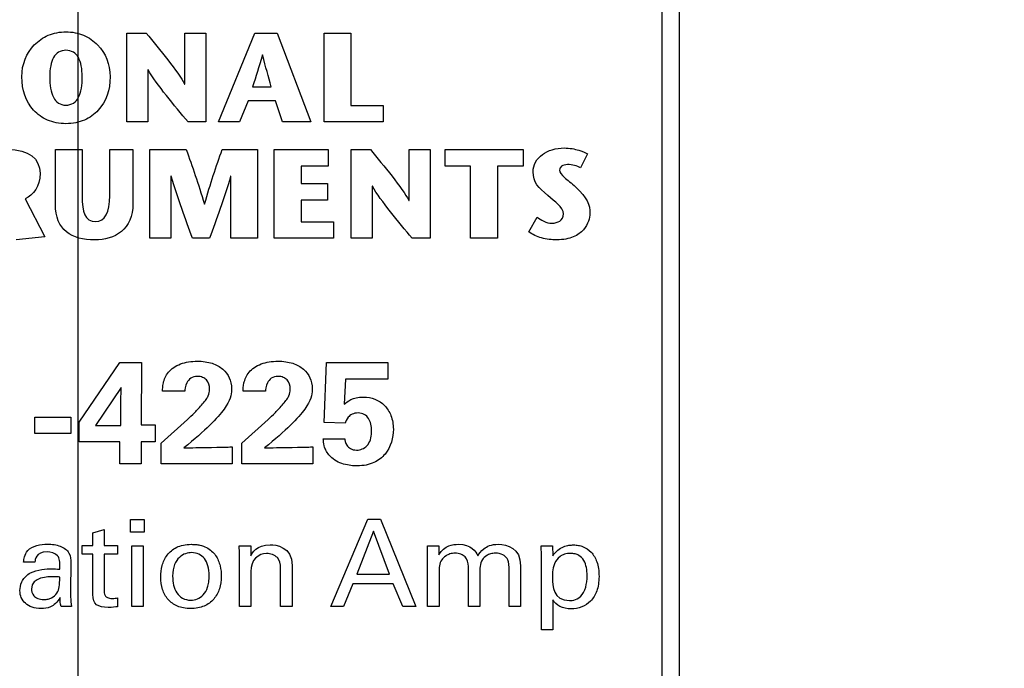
# Model space of a CAD drawing. Header units: inches. Extents: x 0 to 34, y 0 to 22.
# Tile 33 of 52: x 10.011 to 10.577, y 16.871 to 17.243. Entities that reach past the tile are written whole.
import ezdxf

# ---------------------------------------------------------------- set-up
doc = ezdxf.new("R2010")
doc.units = ezdxf.units.IN
doc.header["$LTSCALE"] = 1.87
doc.header["$MEASUREMENT"] = 0
doc.layers.get('0').update_dxf_attribs({"linetype": 'CONTINUOUS'})
doc.layers.add('DATUMCURVES', color=7, linetype='CONTINUOUS')
doc.layers.add('DIMENSIONS', color=7, linetype='CONTINUOUS')
doc.styles.get("Standard").update_dxf_attribs({"font": 'txt', "width": 0.8})
doc.dimstyles.new('DIMSTYLE_1', dxfattribs={"dimtxt": 0.125, "dimasz": 0.18, "dimexe": 0.18, "dimexo": 0.0625, "dimgap": 0.09, "dimtad": 0, "dimtih": 1, "dimtoh": 1, "dimdec": 3, "dimzin": 4, "dimdsep": 46, "dimtxsty": 'STANDARD', "dimblk": '_FILLED', "dimblk1": '_FILLED', "dimblk2": '_FILLED', "dimcen": 0.09, "dimadec": 0, "dimazin": 0, "dimtp": 0.001, "dimtm": 0.001, "dimtfac": 1, "dimtdec": 3, "dimtofl": 0, "dimtmove": 0, "dimatfit": 3, "dimldrblk": '_FILLED', "dimfxl": 1, "dimtolj": 1, "dimtzin": 4, "dimarcsym": 0})

# ---------------------------------------------------------------- blocks, each defined once
blk = doc.blocks.new('_FILLED')
at = {"color": 0, "linetype": 'BYBLOCK'}
blk.add_solid([(0, 0), (-1, 0.1736), (-1, -0.1736)], dxfattribs=at)
blk = doc.blocks.new('*D2')
at = {"layer": 'DIMENSIONS', "color": 2, "linetype": 'CONTINUOUS'}
for p, q in [((9.6023, 17.60423), (9.6023, 18.3417)), ((9.9753, 16.79918), (9.9753, 18.3417)), ((9.6023, 18.2167), (9.4575, 18.2167)), ((9.9753, 18.2167), (10.3353, 18.2167))]:
    blk.add_line(p, q, dxfattribs=at)
at = {"layer": 'DIMENSIONS', "color": 2, "linetype": 'CONTINUOUS', "xscale": 0.18, "yscale": 0.18, "zscale": 0.18}
blk.add_blockref('_FILLED', (9.6023, 18.2167), dxfattribs=at)
at = {"layer": 'DIMENSIONS', "color": 2, "linetype": 'CONTINUOUS', "xscale": 0.18, "yscale": 0.18, "zscale": 0.18, "rotation": 180}
blk.add_blockref('_FILLED', (9.9753, 18.2167), dxfattribs=at)
at = {"layer": 'DIMENSIONS', "color": 2, "linetype": 'CONTINUOUS', "width": 0.8}
for s, p in [('[', (8.795, 18.1542)), (']', (9.295, 18.1542)), ('.373', (8.27, 18.1542)), ('9.47', (8.895, 18.1542))]:
    blk.add_text(s, height=0.125, dxfattribs=at).set_placement(p)
blk = doc.blocks.new('*D3')
at = {"layer": 'DIMENSIONS', "color": 2, "linetype": 'CONTINUOUS'}
for p, q in [((10.0447, 16.11202), (10.0447, 18.60918)), ((10.3903, 17.60423), (10.3903, 18.60918)), ((10.0447, 18.48418), (9.6847, 18.48418)), ((10.3903, 18.48418), (10.69371, 18.48418))]:
    blk.add_line(p, q, dxfattribs=at)
at = {"layer": 'DIMENSIONS', "color": 2, "linetype": 'CONTINUOUS', "xscale": 0.18, "yscale": 0.18, "zscale": 0.18}
blk.add_blockref('_FILLED', (10.0447, 18.48418), dxfattribs=at)
at = {"layer": 'DIMENSIONS', "color": 2, "linetype": 'CONTINUOUS', "xscale": 0.18, "yscale": 0.18, "zscale": 0.18, "rotation": 180}
blk.add_blockref('_FILLED', (10.3903, 18.48418), dxfattribs=at)
at = {"layer": 'DIMENSIONS', "color": 2, "linetype": 'CONTINUOUS', "width": 0.8}
for s, p in [('[', (11.28121, 18.42168)), (']', (11.78121, 18.42168)), ('.346', (10.75621, 18.42168)), ('8.78', (11.38121, 18.42168))]:
    blk.add_text(s, height=0.125, dxfattribs=at).set_placement(p)
blk = doc.blocks.new('*D4')
at = {"layer": 'DIMENSIONS', "color": 2, "linetype": 'CONTINUOUS'}
for p, q in [((10.4528, 17.54173), (11.40269, 17.54173)), ((11.27769, 17.54173), (11.27769, 17.17003)), ((11.27769, 16.49018), (11.27769, 16.92003)), ((10.2843, 16.49018), (11.40269, 16.49018))]:
    blk.add_line(p, q, dxfattribs=at)
at = {"layer": 'DIMENSIONS', "color": 2, "linetype": 'CONTINUOUS', "xscale": 0.18, "yscale": 0.18, "zscale": 0.18}
for p, rotation in [((11.27769, 17.54173), 90), ((11.27769, 16.49018), 270)]:
    blk.add_blockref('_FILLED', p, dxfattribs=dict(at, rotation=rotation))
at = {"layer": 'DIMENSIONS', "color": 2, "linetype": 'CONTINUOUS', "width": 0.8}
for s, p in [('[', (11.24019, 16.98253)), (']', (11.84019, 16.98253)), ('1.052', (10.61519, 16.98253)), ('26.71', (11.34019, 16.98253))]:
    blk.add_text(s, height=0.125, dxfattribs=at).set_placement(p)

msp = doc.modelspace()

# ---------------------------------------------------------------- linework, layer by layer
at = {"color": 7, "linetype": 'CONTINUOUS'}
for p, q in [((10.3903, 12.40382), (10.3903, 17.54173)), ((10.3803, 13.44173), (10.3803, 17.51173))]:
    msp.add_line(p, q, dxfattribs=at)
at = {"layer": 'DATUMCURVES', "color": 40, "linetype": 'CONTINUOUS'}
for points, knots in [([(10.0124, 17.21049, 2.75359), (10.0124, 17.21763, 2.75359), (10.01646, 17.22731, 2.75359), (10.02721, 17.23486, 2.75359), (10.03777, 17.23702, 2.75359), (10.04834, 17.23486, 2.75359), (10.05909, 17.22731, 2.75359), (10.06315, 17.21763, 2.75359), (10.06315, 17.21049, 2.75359)], [0, 0, 0, 0, 0.250107, 0.37516, 0.500213, 0.62516, 0.750107, 1, 1, 1, 1]), ([(10.04711, 17.21049, 2.75359), (10.04711, 17.21501, 2.75359), (10.04603, 17.22069, 2.75359), (10.04229, 17.22489, 2.75359), (10.03778, 17.22604, 2.75359), (10.03327, 17.22489, 2.75359), (10.02952, 17.22069, 2.75359), (10.02845, 17.21501, 2.75359), (10.02845, 17.21049, 2.75359)], [0, 0, 0, 0, 0.249894, 0.374841, 0.499788, 0.624841, 0.749894, 1, 1, 1, 1]), ([(10.06315, 17.21049, 2.75359), (10.06315, 17.20287, 2.75359), (10.05952, 17.19275, 2.75359), (10.05011, 17.18595, 2.75359), (10.04349, 17.18387, 2.75359), (10.03778, 17.18332, 2.75359), (10.03206, 17.18387, 2.75359), (10.02544, 17.18595, 2.75359), (10.01603, 17.19275, 2.75359), (10.0124, 17.20287, 2.75359), (10.0124, 17.21049, 2.75359)], [0, 0, 0, 0, 0.249945, 0.374917, 0.437403, 0.499889, 0.562403, 0.624917, 0.749945, 1, 1, 1, 1]), ([(10.02845, 17.21049, 2.75359), (10.02845, 17.20567, 2.75359), (10.02942, 17.19955, 2.75359), (10.03311, 17.19499, 2.75359), (10.03778, 17.19374, 2.75359), (10.04244, 17.19499, 2.75359), (10.04614, 17.19955, 2.75359), (10.04711, 17.20567, 2.75359), (10.04711, 17.21049, 2.75359)], [0, 0, 0, 0, 0.250101, 0.375152, 0.500203, 0.625152, 0.750101, 1, 1, 1, 1]), ([(10.30617, 17.15585, 2.75359), (10.30617, 17.15993, 2.75359), (10.30929, 17.16507, 2.75359), (10.31695, 17.16887, 2.75359), (10.32494, 17.17001, 2.75359), (10.33314, 17.16838, 2.75359), (10.3365, 17.16668, 2.75359), (10.33738, 17.16613, 2.75359)], [0, 0, 0, 0, 0.298423, 0.447634, 0.596845, 0.798423, 1, 1, 1, 1]), ([(10.33345, 17.15811, 2.75359), (10.33242, 17.15873, 2.75359), (10.33015, 17.15966, 2.75359), (10.32572, 17.16027, 2.75359), (10.32213, 17.15932, 2.75359), (10.3208, 17.15629, 2.75359), (10.32356, 17.15283, 2.75359), (10.3282, 17.1494, 2.75359), (10.33068, 17.1471, 2.75359)], [0, 0, 0, 0, 0.130558, 0.261117, 0.397913, 0.53471, 0.767355, 1, 1, 1, 1]), ([(10.33885, 17.13179, 2.75359), (10.33885, 17.12953, 2.75359), (10.33742, 17.1239, 2.75359), (10.3299, 17.11807, 2.75359), (10.32228, 17.11653, 2.75359), (10.31531, 17.11694, 2.75359), (10.3096, 17.11804, 2.75359), (10.30581, 17.11979, 2.75359), (10.30377, 17.12144, 2.75359)], [0, 0, 0, 0, 0.359542, 0.539313, 0.719084, 0.789313, 0.859542, 1, 1, 1, 1]), ([(10.30844, 17.12989, 2.75359), (10.31062, 17.12822, 2.75359), (10.31612, 17.12462, 2.75359), (10.3236, 17.12785, 2.75359), (10.3236, 17.13164, 2.75359)], [0, 0, 0, 0, 0.543442, 1, 1, 1, 1]), ([(10.09329, 17.0298, 2.75359), (10.09329, 17.03097, 2.75359), (10.09328, 17.03423, 2.75359), (10.09589, 17.04093, 2.75359), (10.10196, 17.04521, 2.75359), (10.10806, 17.04678, 2.75359), (10.11472, 17.0473, 2.75359), (10.12212, 17.0462, 2.75359), (10.13032, 17.04163, 2.75359), (10.13292, 17.03566, 2.75359), (10.13296, 17.03083, 2.75359), (10.13296, 17.03064, 2.75359)], [0, 0, 0, 0, 0.132801, 0.265601, 0.395492, 0.460437, 0.525383, 0.641614, 0.757845, 0.990308, 1, 1, 1, 1]), ([(10.13963, 17.0298, 2.75359), (10.13963, 17.03097, 2.75359), (10.13961, 17.03423, 2.75359), (10.14222, 17.04093, 2.75359), (10.1483, 17.04521, 2.75359), (10.15439, 17.04678, 2.75359), (10.16106, 17.0473, 2.75359), (10.16846, 17.0462, 2.75359), (10.17665, 17.04163, 2.75359), (10.17925, 17.03566, 2.75359), (10.17929, 17.03083, 2.75359), (10.17929, 17.03064, 2.75359)], [0, 0, 0, 0, 0.132804, 0.265608, 0.395523, 0.460481, 0.525438, 0.641656, 0.757874, 0.990309, 1, 1, 1, 1]), ([(10.1203, 17.03089, 2.75359), (10.1203, 17.03309, 2.75359), (10.1193, 17.03587, 2.75359), (10.11645, 17.03792, 2.75359), (10.11276, 17.03858, 2.75359), (10.10907, 17.03744, 2.75359), (10.10637, 17.03382, 2.75359), (10.10608, 17.03063, 2.75359), (10.10604, 17.0298, 2.75359)], [0, 0, 0, 0, 0.196654, 0.294981, 0.393308, 0.544981, 0.696654, 1, 1, 1, 1]), ([(10.16663, 17.03089, 2.75359), (10.16663, 17.03309, 2.75359), (10.16563, 17.03587, 2.75359), (10.16278, 17.03792, 2.75359), (10.15909, 17.03858, 2.75359), (10.1554, 17.03744, 2.75359), (10.15271, 17.03382, 2.75359), (10.15242, 17.03063, 2.75359), (10.15238, 17.0298, 2.75359)], [0, 0, 0, 0, 0.196654, 0.294981, 0.393308, 0.544981, 0.696654, 1, 1, 1, 1]), ([(10.13296, 17.03064, 2.75359), (10.13293, 17.02772, 2.75359), (10.13132, 17.02093, 2.75359), (10.11804, 17.00734, 2.75359), (10.10546, 16.99721, 2.75359)], [0, 0, 0, 0, 0.483871, 1, 1, 1, 1]), ([(10.10754, 17.01363, 2.75359), (10.10887, 17.01484, 2.75359), (10.11101, 17.01676, 2.75359), (10.11397, 17.01977, 2.75359), (10.1164, 17.02254, 2.75359), (10.11844, 17.02517, 2.75359), (10.12, 17.02785, 2.75359), (10.1203, 17.02955, 2.75359), (10.1203, 17.03089, 2.75359)], [0, 0, 0, 0, 0.244447, 0.36667, 0.488894, 0.61667, 0.744447, 1, 1, 1, 1]), ([(10.17929, 17.03064, 2.75359), (10.17926, 17.02772, 2.75359), (10.17766, 17.02093, 2.75359), (10.16437, 17.00734, 2.75359), (10.15179, 16.99721, 2.75359)], [0, 0, 0, 0, 0.483871, 1, 1, 1, 1]), ([(10.15388, 17.01363, 2.75359), (10.15521, 17.01484, 2.75359), (10.15734, 17.01676, 2.75359), (10.1603, 17.01977, 2.75359), (10.16273, 17.02254, 2.75359), (10.16477, 17.02517, 2.75359), (10.16633, 17.02785, 2.75359), (10.16663, 17.02955, 2.75359), (10.16663, 17.03089, 2.75359)], [0, 0, 0, 0, 0.24447, 0.366704, 0.488939, 0.616704, 0.74447, 1, 1, 1, 1]), ([(10.2087, 17.02646, 2.75359), (10.21337, 17.02646, 2.75359), (10.21981, 17.02388, 2.75359), (10.22489, 17.01615, 2.75359), (10.22672, 17.00628, 2.75359), (10.22367, 16.99508, 2.75359), (10.21522, 16.98828, 2.75359), (10.2085, 16.98685, 2.75359), (10.20453, 16.98689, 2.75359), (10.20423, 16.9869, 2.75359)], [0, 0, 0, 0, 0.267698, 0.401547, 0.535396, 0.763062, 0.876895, 0.990728, 1, 1, 1, 1]), ([(10.21336, 17.00634, 2.75359), (10.21337, 17.00652, 2.75359), (10.21339, 17.00802, 2.75359), (10.21311, 17.01101, 2.75359), (10.21175, 17.01435, 2.75359), (10.20945, 17.0167, 2.75359), (10.2056, 17.01759, 2.75359), (10.20189, 17.01674, 2.75359), (10.19914, 17.01432, 2.75359), (10.19842, 17.01213, 2.75359), (10.19821, 17.01147, 2.75359)], [0, 0, 0, 0, 0.016883, 0.139757, 0.262631, 0.385506, 0.50838, 0.631285, 0.75419, 1, 1, 1, 1]), ([(10.19796, 17.00247, 2.75359), (10.19792, 17.0018, 2.75359), (10.19832, 16.99936, 2.75359), (10.20097, 16.99662, 2.75359), (10.20436, 16.99571, 2.75359), (10.20815, 16.99637, 2.75359), (10.2109, 16.99832, 2.75359), (10.2128, 17.00153, 2.75359), (10.21332, 17.00472, 2.75359), (10.21336, 17.00634, 2.75359)], [0, 0, 0, 0, 0.285892, 0.428838, 0.571784, 0.681583, 0.791382, 0.901181, 1, 1, 1, 1]), ([(10.20423, 16.9869, 2.75359), (10.20302, 16.98693, 2.75359), (10.20025, 16.98716, 2.75359), (10.19615, 16.98813, 2.75359), (10.19217, 16.99003, 2.75359), (10.18897, 16.99282, 2.75359), (10.18701, 16.99587, 2.75359), (10.1858, 16.99922, 2.75359), (10.18567, 17.00139, 2.75359), (10.18562, 17.00247, 2.75359)], [0, 0, 0, 0, 0.118832, 0.267373, 0.415914, 0.564454, 0.673341, 0.782227, 1, 1, 1, 1]), ([(10.01342, 16.93161, 2.75359), (10.01352, 16.93251, 2.75359), (10.01372, 16.93458, 2.75359), (10.01556, 16.93876, 2.75359), (10.02103, 16.94159, 2.75359), (10.02797, 16.94223, 2.75359), (10.03479, 16.94117, 2.75359), (10.03852, 16.93859, 2.75359), (10.03946, 16.93682, 2.75359)], [0, 0, 0, 0, 0.124668, 0.249336, 0.407358, 0.56538, 0.78269, 1, 1, 1, 1]), ([(10.10939, 16.90488, 2.75359), (10.10801, 16.90488, 2.75359), (10.10523, 16.90513, 2.75359), (10.10061, 16.90653, 2.75359), (10.09613, 16.90983, 2.75359), (10.09294, 16.91569, 2.75359), (10.09194, 16.92256, 2.75359), (10.09274, 16.92972, 2.75359), (10.09554, 16.93594, 2.75359), (10.09996, 16.93979, 2.75359), (10.10518, 16.9415, 2.75359), (10.1081, 16.94183, 2.75359), (10.10995, 16.94182, 2.75359)], [0, 0, 0, 0, 0.067791, 0.135582, 0.271164, 0.406746, 0.542328, 0.656746, 0.771164, 0.885582, 0.942791, 1, 1, 1, 1]), ([(10.10995, 16.94182, 2.75359), (10.11075, 16.94182, 2.75359), (10.11251, 16.94174, 2.75359), (10.11546, 16.94125, 2.75359), (10.11992, 16.93966, 2.75359), (10.12415, 16.93566, 2.75359), (10.12664, 16.92946, 2.75359), (10.12729, 16.92262, 2.75359), (10.1263, 16.91615, 2.75359), (10.12304, 16.91006, 2.75359), (10.11843, 16.90662, 2.75359), (10.11368, 16.90514, 2.75359), (10.11082, 16.90488, 2.75359), (10.10939, 16.90488, 2.75359)], [0, 0, 0, 0, 0.026055, 0.052111, 0.104221, 0.208442, 0.312664, 0.416885, 0.562664, 0.708442, 0.854221, 0.927111, 1, 1, 1, 1]), ([(10.27446, 16.93529, 2.75359), (10.27505, 16.93626, 2.75359), (10.27713, 16.93952, 2.75359), (10.28551, 16.94337, 2.75359), (10.29897, 16.93973, 2.75359), (10.29897, 16.92946, 2.75359)], [0, 0, 0, 0, 0.303115, 0.60623, 1, 1, 1, 1]), ([(10.31751, 16.93515, 2.75359), (10.31914, 16.9379, 2.75359), (10.32252, 16.94027, 2.75359), (10.32692, 16.94137, 2.75359), (10.32974, 16.94153, 2.75359), (10.33216, 16.94131, 2.75359), (10.33579, 16.9403, 2.75359), (10.33976, 16.9377, 2.75359), (10.34258, 16.93304, 2.75359), (10.34382, 16.92805, 2.75359), (10.34415, 16.92341, 2.75359), (10.3438, 16.91874, 2.75359), (10.34282, 16.91492, 2.75359), (10.34179, 16.91277, 2.75359), (10.3412, 16.9118, 2.75359)], [0, 0, 0, 0, 0.108086, 0.162129, 0.216172, 0.287329, 0.358486, 0.5008, 0.643114, 0.714271, 0.785428, 0.856952, 0.928476, 1, 1, 1, 1]), ([(10.03425, 16.92751, 2.75359), (10.03425, 16.93182, 2.75359), (10.03419, 16.93606, 2.75359), (10.02883, 16.93752, 2.75359), (10.02695, 16.93752, 2.75359)], [0, 0, 0, 0, 0.475484, 1, 1, 1, 1]), ([(10.10995, 16.93703, 2.75359), (10.10786, 16.93703, 2.75359), (10.10377, 16.936, 2.75359), (10.09989, 16.93069, 2.75359), (10.09876, 16.92456, 2.75359), (10.09942, 16.91815, 2.75359), (10.10188, 16.91224, 2.75359), (10.10581, 16.90974, 2.75359), (10.10953, 16.90974, 2.75359)], [0, 0, 0, 0, 0.302046, 0.45307, 0.604093, 0.70307, 0.802046, 1, 1, 1, 1]), ([(10.10953, 16.90974, 2.75359), (10.11199, 16.90974, 2.75359), (10.11595, 16.91105, 2.75359), (10.11895, 16.91607, 2.75359), (10.1199, 16.92001, 2.75359), (10.12023, 16.9246, 2.75359), (10.11958, 16.92982, 2.75359), (10.1168, 16.93527, 2.75359), (10.113, 16.93703, 2.75359), (10.10995, 16.93703, 2.75359)], [0, 0, 0, 0, 0.273518, 0.410277, 0.478656, 0.547036, 0.660277, 0.773518, 1, 1, 1, 1]), ([(10.16112, 16.92821, 2.75359), (10.16112, 16.9305, 2.75359), (10.16052, 16.93378, 2.75359), (10.15641, 16.93617, 2.75359), (10.14943, 16.93733, 2.75359), (10.14397, 16.93314, 2.75359), (10.14397, 16.92612, 2.75359)], [0, 0, 0, 0, 0.237587, 0.359725, 0.481864, 1, 1, 1, 1]), ([(10.26897, 16.92911, 2.75359), (10.26897, 16.93127, 2.75359), (10.26801, 16.93413, 2.75359), (10.2649, 16.93633, 2.75359), (10.2615, 16.93694, 2.75359), (10.25821, 16.9364, 2.75359), (10.25529, 16.93488, 2.75359), (10.25407, 16.93345, 2.75359), (10.25369, 16.93293, 2.75359)], [0, 0, 0, 0, 0.268033, 0.40205, 0.536066, 0.65205, 0.768033, 1, 1, 1, 1]), ([(10.29238, 16.92841, 2.75359), (10.29238, 16.93147, 2.75359), (10.29146, 16.93378, 2.75359), (10.28906, 16.93598, 2.75359), (10.28512, 16.93699, 2.75359), (10.28156, 16.93645, 2.75359), (10.27877, 16.93508, 2.75359), (10.27755, 16.93369, 2.75359), (10.27709, 16.93307, 2.75359)], [0, 0, 0, 0, 0.200208, 0.376561, 0.552915, 0.664686, 0.776457, 1, 1, 1, 1]), ([(10.32765, 16.93661, 2.75359), (10.32643, 16.93662, 2.75359), (10.32404, 16.93627, 2.75359), (10.32068, 16.93449, 2.75359), (10.31821, 16.9308, 2.75359), (10.31724, 16.92578, 2.75359), (10.31724, 16.92323, 2.75359), (10.31724, 16.92245, 2.75359)], [0, 0, 0, 0, 0.125, 0.25, 0.5, 0.75, 1, 1, 1, 1]), ([(10.32702, 16.90953, 2.75359), (10.32785, 16.90953, 2.75359), (10.33041, 16.90964, 2.75359), (10.33492, 16.91256, 2.75359), (10.33672, 16.91779, 2.75359), (10.33719, 16.92167, 2.75359), (10.33728, 16.92498, 2.75359), (10.33699, 16.92848, 2.75359), (10.33558, 16.93278, 2.75359), (10.33317, 16.93529, 2.75359), (10.33039, 16.93641, 2.75359), (10.32856, 16.93661, 2.75359), (10.32765, 16.93661, 2.75359)], [0, 0, 0, 0, 0.101654, 0.203308, 0.31695, 0.373771, 0.430591, 0.572943, 0.715296, 0.857648, 0.928824, 1, 1, 1, 1]), ([(10.01283, 16.92095, 2.75359), (10.01375, 16.92258, 2.75359), (10.01641, 16.92564, 2.75359), (10.02402, 16.92765, 2.75359), (10.03049, 16.92777, 2.75359), (10.03224, 16.92765, 2.75359), (10.03425, 16.92751, 2.75359)], [0, 0, 0, 0, 0.27495, 0.50133, 0.727709, 1, 1, 1, 1]), ([(10.03439, 16.91126, 2.75359), (10.03282, 16.90838, 2.75359), (10.02885, 16.90522, 2.75359), (10.02269, 16.90475, 2.75359), (10.01816, 16.90551, 2.75359), (10.01421, 16.90773, 2.75359), (10.01187, 16.9111, 2.75359), (10.01107, 16.91493, 2.75359), (10.0116, 16.91861, 2.75359), (10.01269, 16.92071, 2.75359), (10.01283, 16.92095, 2.75359)], [0, 0, 0, 0, 0.111555, 0.223109, 0.375959, 0.528809, 0.681658, 0.834508, 0.981612, 1, 1, 1, 1]), ([(10.01793, 16.91613, 2.75359), (10.01793, 16.91501, 2.75359), (10.01847, 16.91275, 2.75359), (10.02129, 16.91056, 2.75359), (10.0245, 16.90994, 2.75359), (10.02757, 16.91025, 2.75359), (10.03022, 16.91119, 2.75359), (10.03287, 16.91368, 2.75359), (10.03409, 16.91722, 2.75359), (10.03418, 16.92057, 2.75359), (10.03425, 16.923, 2.75359)], [0, 0, 0, 0, 0.236164, 0.354246, 0.472328, 0.539903, 0.607479, 0.742631, 0.871315, 1, 1, 1, 1]), ([(10.05966, 16.91536, 2.75359), (10.05966, 16.91449, 2.75359), (10.05969, 16.91275, 2.75359), (10.06137, 16.91107, 2.75359), (10.06432, 16.91051, 2.75359), (10.06689, 16.91092, 2.75359), (10.06744, 16.91105, 2.75359)], [0, 0, 0, 0, 0.389935, 0.584902, 0.77987, 1, 1, 1, 1]), ([(10.3412, 16.9118, 2.75359), (10.34061, 16.91083, 2.75359), (10.33861, 16.90823, 2.75359), (10.33433, 16.90545, 2.75359), (10.32758, 16.90429, 2.75359), (10.32114, 16.90581, 2.75359), (10.31838, 16.90842, 2.75359), (10.31744, 16.90994, 2.75359)], [0, 0, 0, 0, 0.101497, 0.304492, 0.507486, 0.753743, 1, 1, 1, 1])]:
    msp.add_open_spline(points, degree=3, knots=knots, dxfattribs=at)
for points in [[(10.07279, 17.18448, 2.75359), (10.07279, 17.18448, 2.75359), (10.07279, 17.23552, 2.75359), (10.07279, 17.23552, 2.75359)], [(10.07279, 17.23552, 2.75359), (10.07279, 17.23552, 2.75359), (10.08394, 17.23552, 2.75359), (10.08394, 17.23552, 2.75359)], [(10.08394, 17.23552, 2.75359), (10.0913, 17.22648, 2.75359), (10.10231, 17.21321, 2.75359), (10.10596, 17.20629, 2.75359)], [(10.10611, 17.20629, 2.75359), (10.10611, 17.20629, 2.75359), (10.10611, 17.23552, 2.75359), (10.10611, 17.23552, 2.75359)], [(10.10611, 17.23552, 2.75359), (10.10611, 17.23552, 2.75359), (10.11821, 17.23552, 2.75359), (10.11821, 17.23552, 2.75359)], [(10.11821, 17.23552, 2.75359), (10.11821, 17.23552, 2.75359), (10.11821, 17.18448, 2.75359), (10.11821, 17.18448, 2.75359)], [(10.12547, 17.18449, 2.75359), (10.12547, 17.18449, 2.75359), (10.14625, 17.23553, 2.75359), (10.14625, 17.23553, 2.75359)], [(10.14625, 17.23553, 2.75359), (10.14625, 17.23553, 2.75359), (10.15916, 17.23553, 2.75359), (10.15916, 17.23553, 2.75359)], [(10.15916, 17.23553, 2.75359), (10.15916, 17.23553, 2.75359), (10.17855, 17.18449, 2.75359), (10.17855, 17.18449, 2.75359)], [(10.18604, 17.23552, 2.75359), (10.18604, 17.23552, 2.75359), (10.20143, 17.23552, 2.75359), (10.20143, 17.23552, 2.75359)], [(10.18604, 17.18448, 2.75359), (10.18604, 17.18448, 2.75359), (10.18604, 17.23552, 2.75359), (10.18604, 17.23552, 2.75359)], [(10.20143, 17.23552, 2.75359), (10.20143, 17.23552, 2.75359), (10.20143, 17.19404, 2.75359), (10.20143, 17.19404, 2.75359)], [(10.15063, 17.22299, 2.75359), (10.14866, 17.2157, 2.75359), (10.14691, 17.21081, 2.75359), (10.14501, 17.20476, 2.75359)], [(10.15078, 17.22299, 2.75359), (10.15078, 17.22299, 2.75359), (10.15063, 17.22299, 2.75359), (10.15063, 17.22299, 2.75359)], [(10.15573, 17.20476, 2.75359), (10.15406, 17.21081, 2.75359), (10.15259, 17.2157, 2.75359), (10.15078, 17.22299, 2.75359)], [(10.08503, 17.21438, 2.75359), (10.08503, 17.21438, 2.75359), (10.08488, 17.21438, 2.75359), (10.08488, 17.21438, 2.75359)], [(10.08488, 17.21438, 2.75359), (10.08488, 17.21438, 2.75359), (10.08488, 17.18448, 2.75359), (10.08488, 17.18448, 2.75359)], [(10.10793, 17.18448, 2.75359), (10.10028, 17.19375, 2.75359), (10.08993, 17.20592, 2.75359), (10.08503, 17.21438, 2.75359)], [(10.10596, 17.20629, 2.75359), (10.10596, 17.20629, 2.75359), (10.10611, 17.20629, 2.75359), (10.10611, 17.20629, 2.75359)], [(10.14501, 17.20476, 2.75359), (10.14501, 17.20476, 2.75359), (10.15573, 17.20476, 2.75359), (10.15573, 17.20476, 2.75359)], [(10.14238, 17.19667, 2.75359), (10.14238, 17.19667, 2.75359), (10.1375, 17.18449, 2.75359), (10.1375, 17.18449, 2.75359)], [(10.15821, 17.19667, 2.75359), (10.15821, 17.19667, 2.75359), (10.14238, 17.19667, 2.75359), (10.14238, 17.19667, 2.75359)], [(10.16222, 17.18449, 2.75359), (10.16222, 17.18449, 2.75359), (10.15821, 17.19667, 2.75359), (10.15821, 17.19667, 2.75359)], [(10.20143, 17.19404, 2.75359), (10.20143, 17.19404, 2.75359), (10.2201, 17.19404, 2.75359), (10.2201, 17.19404, 2.75359)], [(10.2201, 17.19404, 2.75359), (10.2201, 17.19404, 2.75359), (10.2201, 17.18448, 2.75359), (10.2201, 17.18448, 2.75359)], [(10.08488, 17.18448, 2.75359), (10.08488, 17.18448, 2.75359), (10.07279, 17.18448, 2.75359), (10.07279, 17.18448, 2.75359)], [(10.11821, 17.18448, 2.75359), (10.11821, 17.18448, 2.75359), (10.10793, 17.18448, 2.75359), (10.10793, 17.18448, 2.75359)], [(10.1375, 17.18449, 2.75359), (10.1375, 17.18449, 2.75359), (10.12547, 17.18449, 2.75359), (10.12547, 17.18449, 2.75359)], [(10.17855, 17.18449, 2.75359), (10.17855, 17.18449, 2.75359), (10.16222, 17.18449, 2.75359), (10.16222, 17.18449, 2.75359)], [(10.2201, 17.18448, 2.75359), (10.2201, 17.18448, 2.75359), (10.18604, 17.18448, 2.75359), (10.18604, 17.18448, 2.75359)], [(10.00439, 17.16868, 2.75359), (10.01642, 17.16868, 2.75359), (10.0229, 17.16343, 2.75359), (10.0229, 17.15505, 2.75359)], [(10.03169, 17.13741, 2.75359), (10.03169, 17.13741, 2.75359), (10.03169, 17.16861, 2.75359), (10.03169, 17.16861, 2.75359)], [(10.03169, 17.16861, 2.75359), (10.03169, 17.16861, 2.75359), (10.04707, 17.16861, 2.75359), (10.04707, 17.16861, 2.75359)], [(10.04707, 17.16861, 2.75359), (10.04707, 17.16861, 2.75359), (10.04707, 17.14192, 2.75359), (10.04707, 17.14192, 2.75359)], [(10.06297, 17.14214, 2.75359), (10.06297, 17.14214, 2.75359), (10.06297, 17.16861, 2.75359), (10.06297, 17.16861, 2.75359)], [(10.06297, 17.16861, 2.75359), (10.06297, 17.16861, 2.75359), (10.07624, 17.16861, 2.75359), (10.07624, 17.16861, 2.75359)], [(10.07624, 17.16861, 2.75359), (10.07624, 17.16861, 2.75359), (10.07624, 17.13776, 2.75359), (10.07624, 17.13776, 2.75359)], [(10.08601, 17.11764, 2.75359), (10.08601, 17.11764, 2.75359), (10.08601, 17.16868, 2.75359), (10.08601, 17.16868, 2.75359)], [(10.08601, 17.16868, 2.75359), (10.08601, 17.16868, 2.75359), (10.10686, 17.16868, 2.75359), (10.10686, 17.16868, 2.75359)], [(10.10686, 17.16868, 2.75359), (10.11036, 17.15892, 2.75359), (10.11386, 17.14922, 2.75359), (10.11729, 17.13726, 2.75359)], [(10.11744, 17.13726, 2.75359), (10.12072, 17.14922, 2.75359), (10.12415, 17.15892, 2.75359), (10.1275, 17.16868, 2.75359)], [(10.1275, 17.16868, 2.75359), (10.1275, 17.16868, 2.75359), (10.14791, 17.16868, 2.75359), (10.14791, 17.16868, 2.75359)], [(10.14791, 17.16868, 2.75359), (10.14791, 17.16868, 2.75359), (10.14791, 17.11764, 2.75359), (10.14791, 17.11764, 2.75359)], [(10.15745, 17.11764, 2.75359), (10.15745, 17.11764, 2.75359), (10.15745, 17.16868, 2.75359), (10.15745, 17.16868, 2.75359)], [(10.15745, 17.16868, 2.75359), (10.15745, 17.16868, 2.75359), (10.18844, 17.16868, 2.75359), (10.18844, 17.16868, 2.75359)], [(10.18844, 17.16868, 2.75359), (10.18844, 17.16868, 2.75359), (10.18844, 17.15913, 2.75359), (10.18844, 17.15913, 2.75359)], [(10.20157, 17.11764, 2.75359), (10.20157, 17.11764, 2.75359), (10.20157, 17.16868, 2.75359), (10.20157, 17.16868, 2.75359)], [(10.20157, 17.16868, 2.75359), (10.20157, 17.16868, 2.75359), (10.21273, 17.16868, 2.75359), (10.21273, 17.16868, 2.75359)], [(10.21273, 17.16868, 2.75359), (10.2201, 17.15964, 2.75359), (10.23111, 17.14637, 2.75359), (10.23475, 17.13945, 2.75359)], [(10.2349, 17.13945, 2.75359), (10.2349, 17.13945, 2.75359), (10.2349, 17.16868, 2.75359), (10.2349, 17.16868, 2.75359)], [(10.2349, 17.16868, 2.75359), (10.2349, 17.16868, 2.75359), (10.24701, 17.16868, 2.75359), (10.24701, 17.16868, 2.75359)], [(10.24701, 17.16868, 2.75359), (10.24701, 17.16868, 2.75359), (10.24701, 17.11764, 2.75359), (10.24701, 17.11764, 2.75359)], [(10.25557, 17.15913, 2.75359), (10.25557, 17.15913, 2.75359), (10.25557, 17.16868, 2.75359), (10.25557, 17.16868, 2.75359)], [(10.25557, 17.16868, 2.75359), (10.25557, 17.16868, 2.75359), (10.30041, 17.16868, 2.75359), (10.30041, 17.16868, 2.75359)], [(10.30041, 17.16868, 2.75359), (10.30041, 17.16868, 2.75359), (10.30041, 17.15913, 2.75359), (10.30041, 17.15913, 2.75359)], [(10.33738, 17.16613, 2.75359), (10.33738, 17.16613, 2.75359), (10.33345, 17.15811, 2.75359), (10.33345, 17.15811, 2.75359)], [(10.18844, 17.15913, 2.75359), (10.18844, 17.15913, 2.75359), (10.17284, 17.15913, 2.75359), (10.17284, 17.15913, 2.75359)], [(10.17284, 17.15913, 2.75359), (10.17284, 17.15913, 2.75359), (10.17284, 17.14907, 2.75359), (10.17284, 17.14907, 2.75359)], [(10.2703, 17.15913, 2.75359), (10.2703, 17.15913, 2.75359), (10.25557, 17.15913, 2.75359), (10.25557, 17.15913, 2.75359)], [(10.2703, 17.11764, 2.75359), (10.2703, 17.11764, 2.75359), (10.2703, 17.15913, 2.75359), (10.2703, 17.15913, 2.75359)], [(10.30041, 17.15913, 2.75359), (10.30041, 17.15913, 2.75359), (10.28568, 17.15913, 2.75359), (10.28568, 17.15913, 2.75359)], [(10.28568, 17.15913, 2.75359), (10.28568, 17.15913, 2.75359), (10.28568, 17.11764, 2.75359), (10.28568, 17.11764, 2.75359)], [(10.0229, 17.15505, 2.75359), (10.0229, 17.14725, 2.75359), (10.01904, 17.14265, 2.75359), (10.0143, 17.14032, 2.75359)], [(10.09826, 17.15337, 2.75359), (10.09826, 17.15337, 2.75359), (10.09811, 17.15337, 2.75359), (10.09811, 17.15337, 2.75359)], [(10.09811, 17.15337, 2.75359), (10.09811, 17.15337, 2.75359), (10.09811, 17.11764, 2.75359), (10.09811, 17.11764, 2.75359)], [(10.11057, 17.11764, 2.75359), (10.10642, 17.1288, 2.75359), (10.10227, 17.14003, 2.75359), (10.09826, 17.15337, 2.75359)], [(10.13238, 17.15337, 2.75359), (10.12845, 17.14003, 2.75359), (10.12435, 17.1288, 2.75359), (10.12028, 17.11764, 2.75359)], [(10.13253, 17.15337, 2.75359), (10.13253, 17.15337, 2.75359), (10.13238, 17.15337, 2.75359), (10.13238, 17.15337, 2.75359)], [(10.13253, 17.11764, 2.75359), (10.13253, 17.11764, 2.75359), (10.13253, 17.15337, 2.75359), (10.13253, 17.15337, 2.75359)], [(10.31463, 17.14221, 2.75359), (10.3093, 17.14689, 2.75359), (10.30617, 17.14958, 2.75359), (10.30617, 17.15585, 2.75359)], [(10.17284, 17.14907, 2.75359), (10.17284, 17.14907, 2.75359), (10.18807, 17.14907, 2.75359), (10.18807, 17.14907, 2.75359)], [(10.18807, 17.14907, 2.75359), (10.18807, 17.14907, 2.75359), (10.18807, 17.13952, 2.75359), (10.18807, 17.13952, 2.75359)], [(10.21382, 17.14754, 2.75359), (10.21382, 17.14754, 2.75359), (10.21368, 17.14754, 2.75359), (10.21368, 17.14754, 2.75359)], [(10.21368, 17.14754, 2.75359), (10.21368, 17.14754, 2.75359), (10.21368, 17.11764, 2.75359), (10.21368, 17.11764, 2.75359)], [(10.23671, 17.11764, 2.75359), (10.22906, 17.12691, 2.75359), (10.21871, 17.13908, 2.75359), (10.21382, 17.14754, 2.75359)], [(10.04707, 17.14192, 2.75359), (10.04707, 17.13273, 2.75359), (10.04845, 17.12734, 2.75359), (10.05494, 17.12734, 2.75359)], [(10.05494, 17.12734, 2.75359), (10.06005, 17.12734, 2.75359), (10.06297, 17.13244, 2.75359), (10.06297, 17.14214, 2.75359)], [(10.3236, 17.13164, 2.75359), (10.3236, 17.13572, 2.75359), (10.31864, 17.13871, 2.75359), (10.31463, 17.14221, 2.75359)], [(10.33068, 17.1471, 2.75359), (10.33723, 17.14098, 2.75359), (10.33885, 17.13711, 2.75359), (10.33885, 17.13179, 2.75359)], [(10.0143, 17.14032, 2.75359), (10.0143, 17.14032, 2.75359), (10.0256, 17.11844, 2.75359), (10.0256, 17.11844, 2.75359)], [(10.05422, 17.1167, 2.75359), (10.04116, 17.1167, 2.75359), (10.03169, 17.12216, 2.75359), (10.03169, 17.13741, 2.75359)], [(10.07624, 17.13776, 2.75359), (10.07624, 17.12253, 2.75359), (10.06588, 17.1167, 2.75359), (10.05422, 17.1167, 2.75359)], [(10.11729, 17.13726, 2.75359), (10.11729, 17.13726, 2.75359), (10.11744, 17.13726, 2.75359), (10.11744, 17.13726, 2.75359)], [(10.18807, 17.13952, 2.75359), (10.18807, 17.13952, 2.75359), (10.17284, 17.13952, 2.75359), (10.17284, 17.13952, 2.75359)], [(10.17284, 17.13952, 2.75359), (10.17284, 17.13952, 2.75359), (10.17284, 17.1272, 2.75359), (10.17284, 17.1272, 2.75359)], [(10.23475, 17.13945, 2.75359), (10.23475, 17.13945, 2.75359), (10.2349, 17.13945, 2.75359), (10.2349, 17.13945, 2.75359)], [(10.17284, 17.1272, 2.75359), (10.17284, 17.1272, 2.75359), (10.19157, 17.1272, 2.75359), (10.19157, 17.1272, 2.75359)], [(10.19157, 17.1272, 2.75359), (10.19157, 17.1272, 2.75359), (10.19157, 17.11764, 2.75359), (10.19157, 17.11764, 2.75359)], [(10.30377, 17.12144, 2.75359), (10.30377, 17.12144, 2.75359), (10.30844, 17.12989, 2.75359), (10.30844, 17.12989, 2.75359)], [(10.0256, 17.11844, 2.75359), (10.0256, 17.11844, 2.75359), (10.00912, 17.11677, 2.75359), (10.00912, 17.11677, 2.75359)], [(10.09811, 17.11764, 2.75359), (10.09811, 17.11764, 2.75359), (10.08601, 17.11764, 2.75359), (10.08601, 17.11764, 2.75359)], [(10.12028, 17.11764, 2.75359), (10.12028, 17.11764, 2.75359), (10.11057, 17.11764, 2.75359), (10.11057, 17.11764, 2.75359)], [(10.14791, 17.11764, 2.75359), (10.14791, 17.11764, 2.75359), (10.13253, 17.11764, 2.75359), (10.13253, 17.11764, 2.75359)], [(10.19157, 17.11764, 2.75359), (10.19157, 17.11764, 2.75359), (10.15745, 17.11764, 2.75359), (10.15745, 17.11764, 2.75359)], [(10.21368, 17.11764, 2.75359), (10.21368, 17.11764, 2.75359), (10.20157, 17.11764, 2.75359), (10.20157, 17.11764, 2.75359)], [(10.24701, 17.11764, 2.75359), (10.24701, 17.11764, 2.75359), (10.23671, 17.11764, 2.75359), (10.23671, 17.11764, 2.75359)], [(10.28568, 17.11764, 2.75359), (10.28568, 17.11764, 2.75359), (10.2703, 17.11764, 2.75359), (10.2703, 17.11764, 2.75359)], [(10.04537, 17.01205, 2.75359), (10.04537, 17.01205, 2.75359), (10.06871, 17.0463, 2.75359), (10.06871, 17.0463, 2.75359)], [(10.06871, 17.0463, 2.75359), (10.06871, 17.0463, 2.75359), (10.08113, 17.0463, 2.75359), (10.08113, 17.0463, 2.75359)], [(10.08113, 17.0463, 2.75359), (10.08113, 17.0463, 2.75359), (10.08104, 17.01039, 2.75359), (10.08104, 17.01039, 2.75359)], [(10.18612, 17.0118, 2.75359), (10.18612, 17.0118, 2.75359), (10.18746, 17.04622, 2.75359), (10.18746, 17.04622, 2.75359)], [(10.18746, 17.04622, 2.75359), (10.18746, 17.04622, 2.75359), (10.2227, 17.04622, 2.75359), (10.2227, 17.04622, 2.75359)], [(10.2227, 17.04622, 2.75359), (10.2227, 17.04622, 2.75359), (10.2227, 17.03672, 2.75359), (10.2227, 17.03672, 2.75359)], [(10.19846, 17.03672, 2.75359), (10.19846, 17.03672, 2.75359), (10.1977, 17.0223, 2.75359), (10.1977, 17.0223, 2.75359)], [(10.2227, 17.03672, 2.75359), (10.2227, 17.03672, 2.75359), (10.19846, 17.03672, 2.75359), (10.19846, 17.03672, 2.75359)], [(10.06954, 17.03188, 2.75359), (10.06954, 17.03188, 2.75359), (10.05471, 17.01013, 2.75359), (10.05471, 17.01013, 2.75359)], [(10.06937, 17.02547, 2.75359), (10.06937, 17.02622, 2.75359), (10.06946, 17.03038, 2.75359), (10.06954, 17.03188, 2.75359)], [(10.10604, 17.0298, 2.75359), (10.10604, 17.0298, 2.75359), (10.09329, 17.0298, 2.75359), (10.09329, 17.0298, 2.75359)], [(10.15238, 17.0298, 2.75359), (10.15238, 17.0298, 2.75359), (10.13963, 17.0298, 2.75359), (10.13963, 17.0298, 2.75359)], [(10.06937, 17.01013, 2.75359), (10.06937, 17.01013, 2.75359), (10.06937, 17.02547, 2.75359), (10.06937, 17.02547, 2.75359)], [(10.1977, 17.0223, 2.75359), (10.19954, 17.02388, 2.75359), (10.20229, 17.02646, 2.75359), (10.2087, 17.02646, 2.75359)], [(10.01996, 17.01488, 2.75359), (10.01996, 17.01488, 2.75359), (10.04063, 17.01488, 2.75359), (10.04063, 17.01488, 2.75359)], [(10.01996, 17.00547, 2.75359), (10.01996, 17.00547, 2.75359), (10.01996, 17.01488, 2.75359), (10.01996, 17.01488, 2.75359)], [(10.04063, 17.01488, 2.75359), (10.04063, 17.01488, 2.75359), (10.04063, 17.00547, 2.75359), (10.04063, 17.00547, 2.75359)], [(10.04537, 17.0008, 2.75359), (10.04537, 17.0008, 2.75359), (10.04537, 17.01205, 2.75359), (10.04537, 17.01205, 2.75359)], [(10.09245, 16.99989, 2.75359), (10.09245, 16.99989, 2.75359), (10.10754, 17.01363, 2.75359), (10.10754, 17.01363, 2.75359)], [(10.1388, 16.99989, 2.75359), (10.1388, 16.99989, 2.75359), (10.15388, 17.01363, 2.75359), (10.15388, 17.01363, 2.75359)], [(10.19821, 17.01147, 2.75359), (10.19821, 17.01147, 2.75359), (10.18612, 17.0118, 2.75359), (10.18612, 17.0118, 2.75359)], [(10.05471, 17.01013, 2.75359), (10.05471, 17.01013, 2.75359), (10.06937, 17.01013, 2.75359), (10.06937, 17.01013, 2.75359)], [(10.08104, 17.01039, 2.75359), (10.08104, 17.01039, 2.75359), (10.08895, 17.01039, 2.75359), (10.08895, 17.01039, 2.75359)], [(10.08895, 17.01039, 2.75359), (10.08895, 17.01039, 2.75359), (10.08895, 17.0008, 2.75359), (10.08895, 17.0008, 2.75359)], [(10.04063, 17.00547, 2.75359), (10.04063, 17.00547, 2.75359), (10.01996, 17.00547, 2.75359), (10.01996, 17.00547, 2.75359)], [(10.06871, 17.0008, 2.75359), (10.06871, 17.0008, 2.75359), (10.04537, 17.0008, 2.75359), (10.04537, 17.0008, 2.75359)], [(10.06871, 16.98813, 2.75359), (10.06871, 16.98813, 2.75359), (10.06871, 17.0008, 2.75359), (10.06871, 17.0008, 2.75359)], [(10.08895, 17.0008, 2.75359), (10.08895, 17.0008, 2.75359), (10.08104, 17.0008, 2.75359), (10.08104, 17.0008, 2.75359)], [(10.08104, 17.0008, 2.75359), (10.08104, 17.0008, 2.75359), (10.08104, 16.98813, 2.75359), (10.08104, 16.98813, 2.75359)], [(10.18562, 17.00247, 2.75359), (10.18562, 17.00247, 2.75359), (10.19796, 17.00247, 2.75359), (10.19796, 17.00247, 2.75359)], [(10.09245, 16.98813, 2.75359), (10.09245, 16.98813, 2.75359), (10.09245, 16.99989, 2.75359), (10.09245, 16.99989, 2.75359)], [(10.10546, 16.99721, 2.75359), (10.11387, 16.99738, 2.75359), (10.11487, 16.99747, 2.75359), (10.12146, 16.99755, 2.75359)], [(10.12146, 16.99755, 2.75359), (10.13038, 16.99772, 2.75359), (10.13138, 16.99772, 2.75359), (10.13329, 16.9978, 2.75359)], [(10.13329, 16.9978, 2.75359), (10.13329, 16.9978, 2.75359), (10.13329, 16.98813, 2.75359), (10.13329, 16.98813, 2.75359)], [(10.1388, 16.98813, 2.75359), (10.1388, 16.98813, 2.75359), (10.1388, 16.99989, 2.75359), (10.1388, 16.99989, 2.75359)], [(10.15179, 16.99721, 2.75359), (10.16021, 16.99738, 2.75359), (10.1612, 16.99747, 2.75359), (10.1678, 16.99755, 2.75359)], [(10.1678, 16.99755, 2.75359), (10.17671, 16.99772, 2.75359), (10.17771, 16.99772, 2.75359), (10.17962, 16.9978, 2.75359)], [(10.17962, 16.9978, 2.75359), (10.17962, 16.9978, 2.75359), (10.17962, 16.98813, 2.75359), (10.17962, 16.98813, 2.75359)], [(10.08104, 16.98813, 2.75359), (10.08104, 16.98813, 2.75359), (10.06871, 16.98813, 2.75359), (10.06871, 16.98813, 2.75359)], [(10.13329, 16.98813, 2.75359), (10.13329, 16.98813, 2.75359), (10.09245, 16.98813, 2.75359), (10.09245, 16.98813, 2.75359)], [(10.17962, 16.98813, 2.75359), (10.17962, 16.98813, 2.75359), (10.1388, 16.98813, 2.75359), (10.1388, 16.98813, 2.75359)], [(10.07487, 16.9489, 2.75359), (10.07487, 16.9489, 2.75359), (10.07487, 16.95606, 2.75359), (10.07487, 16.95606, 2.75359)], [(10.07487, 16.95606, 2.75359), (10.07487, 16.95606, 2.75359), (10.08272, 16.95606, 2.75359), (10.08272, 16.95606, 2.75359)], [(10.08272, 16.95606, 2.75359), (10.08272, 16.95606, 2.75359), (10.08272, 16.9489, 2.75359), (10.08272, 16.9489, 2.75359)], [(10.19001, 16.90605, 2.75359), (10.19001, 16.90605, 2.75359), (10.21112, 16.95619, 2.75359), (10.21112, 16.95619, 2.75359)], [(10.21112, 16.95619, 2.75359), (10.21112, 16.95619, 2.75359), (10.21855, 16.95619, 2.75359), (10.21855, 16.95619, 2.75359)], [(10.21855, 16.95619, 2.75359), (10.21855, 16.95619, 2.75359), (10.23883, 16.90605, 2.75359), (10.23883, 16.90605, 2.75359)], [(10.05321, 16.94835, 2.75359), (10.05321, 16.94835, 2.75359), (10.05966, 16.95043, 2.75359), (10.05966, 16.95043, 2.75359)], [(10.05966, 16.95043, 2.75359), (10.05966, 16.95043, 2.75359), (10.05966, 16.94106, 2.75359), (10.05966, 16.94106, 2.75359)], [(10.21452, 16.94932, 2.75359), (10.21452, 16.94932, 2.75359), (10.2048, 16.92474, 2.75359), (10.2048, 16.92474, 2.75359)], [(10.22376, 16.92474, 2.75359), (10.22376, 16.92474, 2.75359), (10.21452, 16.94932, 2.75359), (10.21452, 16.94932, 2.75359)], [(10.05321, 16.94106, 2.75359), (10.05321, 16.94106, 2.75359), (10.05321, 16.94835, 2.75359), (10.05321, 16.94835, 2.75359)], [(10.08272, 16.9489, 2.75359), (10.08272, 16.9489, 2.75359), (10.07487, 16.9489, 2.75359), (10.07487, 16.9489, 2.75359)], [(10.04703, 16.93626, 2.75359), (10.04703, 16.93626, 2.75359), (10.04703, 16.94106, 2.75359), (10.04703, 16.94106, 2.75359)], [(10.04703, 16.94106, 2.75359), (10.04703, 16.94106, 2.75359), (10.05321, 16.94106, 2.75359), (10.05321, 16.94106, 2.75359)], [(10.05966, 16.94106, 2.75359), (10.05966, 16.94106, 2.75359), (10.06744, 16.94106, 2.75359), (10.06744, 16.94106, 2.75359)], [(10.06744, 16.94106, 2.75359), (10.06744, 16.94106, 2.75359), (10.06744, 16.93626, 2.75359), (10.06744, 16.93626, 2.75359)], [(10.07557, 16.90605, 2.75359), (10.07557, 16.90605, 2.75359), (10.07557, 16.94091, 2.75359), (10.07557, 16.94091, 2.75359)], [(10.07557, 16.94091, 2.75359), (10.07557, 16.94091, 2.75359), (10.0821, 16.94091, 2.75359), (10.0821, 16.94091, 2.75359)], [(10.0821, 16.94091, 2.75359), (10.0821, 16.94091, 2.75359), (10.0821, 16.90605, 2.75359), (10.0821, 16.90605, 2.75359)], [(10.13737, 16.94091, 2.75359), (10.13737, 16.94091, 2.75359), (10.1439, 16.94091, 2.75359), (10.1439, 16.94091, 2.75359)], [(10.13744, 16.93689, 2.75359), (10.13744, 16.93689, 2.75359), (10.13737, 16.94091, 2.75359), (10.13737, 16.94091, 2.75359)], [(10.1439, 16.94091, 2.75359), (10.1439, 16.94091, 2.75359), (10.14397, 16.93529, 2.75359), (10.14397, 16.93529, 2.75359)], [(10.14397, 16.93529, 2.75359), (10.14474, 16.93675, 2.75359), (10.14724, 16.94161, 2.75359), (10.15516, 16.94161, 2.75359)], [(10.15516, 16.94161, 2.75359), (10.15828, 16.94161, 2.75359), (10.16778, 16.94043, 2.75359), (10.16778, 16.92974, 2.75359)], [(10.24543, 16.94091, 2.75359), (10.24543, 16.94091, 2.75359), (10.25203, 16.94091, 2.75359), (10.25203, 16.94091, 2.75359)], [(10.24557, 16.93626, 2.75359), (10.24557, 16.93626, 2.75359), (10.24543, 16.94091, 2.75359), (10.24543, 16.94091, 2.75359)], [(10.25203, 16.93585, 2.75359), (10.25536, 16.94133, 2.75359), (10.26008, 16.94182, 2.75359), (10.26307, 16.94182, 2.75359)], [(10.25203, 16.94091, 2.75359), (10.25203, 16.94091, 2.75359), (10.25203, 16.93585, 2.75359), (10.25203, 16.93585, 2.75359)], [(10.26307, 16.94182, 2.75359), (10.27077, 16.94182, 2.75359), (10.27321, 16.93786, 2.75359), (10.27446, 16.93529, 2.75359)], [(10.31077, 16.94091, 2.75359), (10.31077, 16.94091, 2.75359), (10.31737, 16.94091, 2.75359), (10.31737, 16.94091, 2.75359)], [(10.31099, 16.93522, 2.75359), (10.31099, 16.93675, 2.75359), (10.31092, 16.93758, 2.75359), (10.31077, 16.94091, 2.75359)], [(10.31737, 16.94091, 2.75359), (10.31737, 16.94091, 2.75359), (10.31751, 16.93515, 2.75359), (10.31751, 16.93515, 2.75359)], [(10.02695, 16.93752, 2.75359), (10.02036, 16.93752, 2.75359), (10.02001, 16.933, 2.75359), (10.01994, 16.93161, 2.75359)], [(10.03946, 16.93682, 2.75359), (10.04057, 16.93474, 2.75359), (10.04064, 16.93307, 2.75359), (10.04064, 16.93147, 2.75359)], [(10.05321, 16.93626, 2.75359), (10.05321, 16.93626, 2.75359), (10.04703, 16.93626, 2.75359), (10.04703, 16.93626, 2.75359)], [(10.05321, 16.913, 2.75359), (10.05321, 16.913, 2.75359), (10.05321, 16.93626, 2.75359), (10.05321, 16.93626, 2.75359)], [(10.06744, 16.93626, 2.75359), (10.06744, 16.93626, 2.75359), (10.05966, 16.93626, 2.75359), (10.05966, 16.93626, 2.75359)], [(10.05966, 16.93626, 2.75359), (10.05966, 16.93626, 2.75359), (10.05966, 16.91536, 2.75359), (10.05966, 16.91536, 2.75359)], [(10.13744, 16.90605, 2.75359), (10.13744, 16.90605, 2.75359), (10.13744, 16.93689, 2.75359), (10.13744, 16.93689, 2.75359)], [(10.24557, 16.90605, 2.75359), (10.24557, 16.90605, 2.75359), (10.24557, 16.93626, 2.75359), (10.24557, 16.93626, 2.75359)], [(10.25369, 16.93293, 2.75359), (10.25223, 16.93092, 2.75359), (10.25216, 16.92807, 2.75359), (10.25216, 16.92584, 2.75359)], [(10.27709, 16.93307, 2.75359), (10.27557, 16.93092, 2.75359), (10.27557, 16.9271, 2.75359), (10.27557, 16.92557, 2.75359)], [(10.31099, 16.89265, 2.75359), (10.31099, 16.89265, 2.75359), (10.31099, 16.93522, 2.75359), (10.31099, 16.93522, 2.75359)], [(10.01994, 16.93161, 2.75359), (10.01994, 16.93161, 2.75359), (10.01342, 16.93161, 2.75359), (10.01342, 16.93161, 2.75359)], [(10.04064, 16.93147, 2.75359), (10.04064, 16.93147, 2.75359), (10.04036, 16.9148, 2.75359), (10.04036, 16.9148, 2.75359)], [(10.16112, 16.90605, 2.75359), (10.16112, 16.90605, 2.75359), (10.16112, 16.92821, 2.75359), (10.16112, 16.92821, 2.75359)], [(10.16778, 16.92974, 2.75359), (10.16778, 16.92974, 2.75359), (10.16778, 16.90605, 2.75359), (10.16778, 16.90605, 2.75359)], [(10.26897, 16.90605, 2.75359), (10.26897, 16.90605, 2.75359), (10.26897, 16.92911, 2.75359), (10.26897, 16.92911, 2.75359)], [(10.29238, 16.90605, 2.75359), (10.29238, 16.90605, 2.75359), (10.29238, 16.92841, 2.75359), (10.29238, 16.92841, 2.75359)], [(10.29897, 16.92946, 2.75359), (10.29897, 16.92946, 2.75359), (10.29897, 16.90605, 2.75359), (10.29897, 16.90605, 2.75359)], [(10.0305, 16.92321, 2.75359), (10.02786, 16.92321, 2.75359), (10.01793, 16.92321, 2.75359), (10.01793, 16.91613, 2.75359)], [(10.03425, 16.923, 2.75359), (10.03307, 16.92314, 2.75359), (10.0321, 16.92321, 2.75359), (10.0305, 16.92321, 2.75359)], [(10.14397, 16.92612, 2.75359), (10.14397, 16.92612, 2.75359), (10.14397, 16.90605, 2.75359), (10.14397, 16.90605, 2.75359)], [(10.2048, 16.92474, 2.75359), (10.2048, 16.92474, 2.75359), (10.22376, 16.92474, 2.75359), (10.22376, 16.92474, 2.75359)], [(10.25216, 16.92584, 2.75359), (10.25216, 16.92584, 2.75359), (10.25216, 16.90605, 2.75359), (10.25216, 16.90605, 2.75359)], [(10.27557, 16.92557, 2.75359), (10.27557, 16.92557, 2.75359), (10.27557, 16.90605, 2.75359), (10.27557, 16.90605, 2.75359)], [(10.31724, 16.92245, 2.75359), (10.31724, 16.91821, 2.75359), (10.31786, 16.90953, 2.75359), (10.32702, 16.90953, 2.75359)], [(10.20259, 16.91911, 2.75359), (10.20259, 16.91911, 2.75359), (10.19716, 16.90605, 2.75359), (10.19716, 16.90605, 2.75359)], [(10.22585, 16.91911, 2.75359), (10.22585, 16.91911, 2.75359), (10.20259, 16.91911, 2.75359), (10.20259, 16.91911, 2.75359)], [(10.23126, 16.90605, 2.75359), (10.23126, 16.90605, 2.75359), (10.22585, 16.91911, 2.75359), (10.22585, 16.91911, 2.75359)], [(10.03501, 16.90605, 2.75359), (10.03453, 16.90779, 2.75359), (10.03439, 16.90946, 2.75359), (10.03439, 16.91126, 2.75359)], [(10.04036, 16.9148, 2.75359), (10.04036, 16.91425, 2.75359), (10.04043, 16.9096, 2.75359), (10.04092, 16.90605, 2.75359)], [(10.06203, 16.90557, 2.75359), (10.05605, 16.90557, 2.75359), (10.05321, 16.9073, 2.75359), (10.05321, 16.913, 2.75359)], [(10.06744, 16.91105, 2.75359), (10.06744, 16.91105, 2.75359), (10.06744, 16.90599, 2.75359), (10.06744, 16.90599, 2.75359)], [(10.31744, 16.90994, 2.75359), (10.31744, 16.90994, 2.75359), (10.31744, 16.89265, 2.75359), (10.31744, 16.89265, 2.75359)], [(10.04092, 16.90605, 2.75359), (10.04092, 16.90605, 2.75359), (10.03501, 16.90605, 2.75359), (10.03501, 16.90605, 2.75359)], [(10.06744, 16.90599, 2.75359), (10.06626, 16.90578, 2.75359), (10.06439, 16.90557, 2.75359), (10.06203, 16.90557, 2.75359)], [(10.0821, 16.90605, 2.75359), (10.0821, 16.90605, 2.75359), (10.07557, 16.90605, 2.75359), (10.07557, 16.90605, 2.75359)], [(10.14397, 16.90605, 2.75359), (10.14397, 16.90605, 2.75359), (10.13744, 16.90605, 2.75359), (10.13744, 16.90605, 2.75359)], [(10.16778, 16.90605, 2.75359), (10.16778, 16.90605, 2.75359), (10.16112, 16.90605, 2.75359), (10.16112, 16.90605, 2.75359)], [(10.19716, 16.90605, 2.75359), (10.19716, 16.90605, 2.75359), (10.19001, 16.90605, 2.75359), (10.19001, 16.90605, 2.75359)], [(10.23883, 16.90605, 2.75359), (10.23883, 16.90605, 2.75359), (10.23126, 16.90605, 2.75359), (10.23126, 16.90605, 2.75359)], [(10.25216, 16.90605, 2.75359), (10.25216, 16.90605, 2.75359), (10.24557, 16.90605, 2.75359), (10.24557, 16.90605, 2.75359)], [(10.27557, 16.90605, 2.75359), (10.27557, 16.90605, 2.75359), (10.26897, 16.90605, 2.75359), (10.26897, 16.90605, 2.75359)], [(10.29897, 16.90605, 2.75359), (10.29897, 16.90605, 2.75359), (10.29238, 16.90605, 2.75359), (10.29238, 16.90605, 2.75359)], [(10.31744, 16.89265, 2.75359), (10.31744, 16.89265, 2.75359), (10.31099, 16.89265, 2.75359), (10.31099, 16.89265, 2.75359)]]:
    msp.add_open_spline(points, degree=3, dxfattribs=at)

# ---------------------------------------------------------------- dimensions: what is measured, and where the dimension line sits
at = {"layer": 'DIMENSIONS', "color": 2, "linetype": 'CONTINUOUS'}
dim = msp.add_linear_dim(base=(10.3903, 18.48418), p1=(10.0447, 16.11202), p2=(10.3903, 17.60423), dimstyle='DIMSTYLE_1', dxfattribs=at)
dim.commit()
dim.dimension.update_dxf_attribs({"geometry": '*D3', "text_midpoint": (11.31871, 18.48418), "dimtype": 160})
for base, p1, p2, angle, picture, middle in [((9.6023, 18.2167), (9.9753, 16.79918), (9.6023, 17.60423), 180, '*D2', (8.8325, 18.2167)), ((11.27769, 17.54173), (10.2843, 16.49018), (10.4528, 17.54173), 90, '*D4', (11.27769, 17.04503))]:
    dim = msp.add_linear_dim(base=base, p1=p1, p2=p2, angle=angle, dimstyle='DIMSTYLE_1', dxfattribs=at)
    dim.commit()
    dim.dimension.update_dxf_attribs({"geometry": picture, "text_midpoint": middle, "dimtype": 160})

doc.saveas('drawing.dxf')
